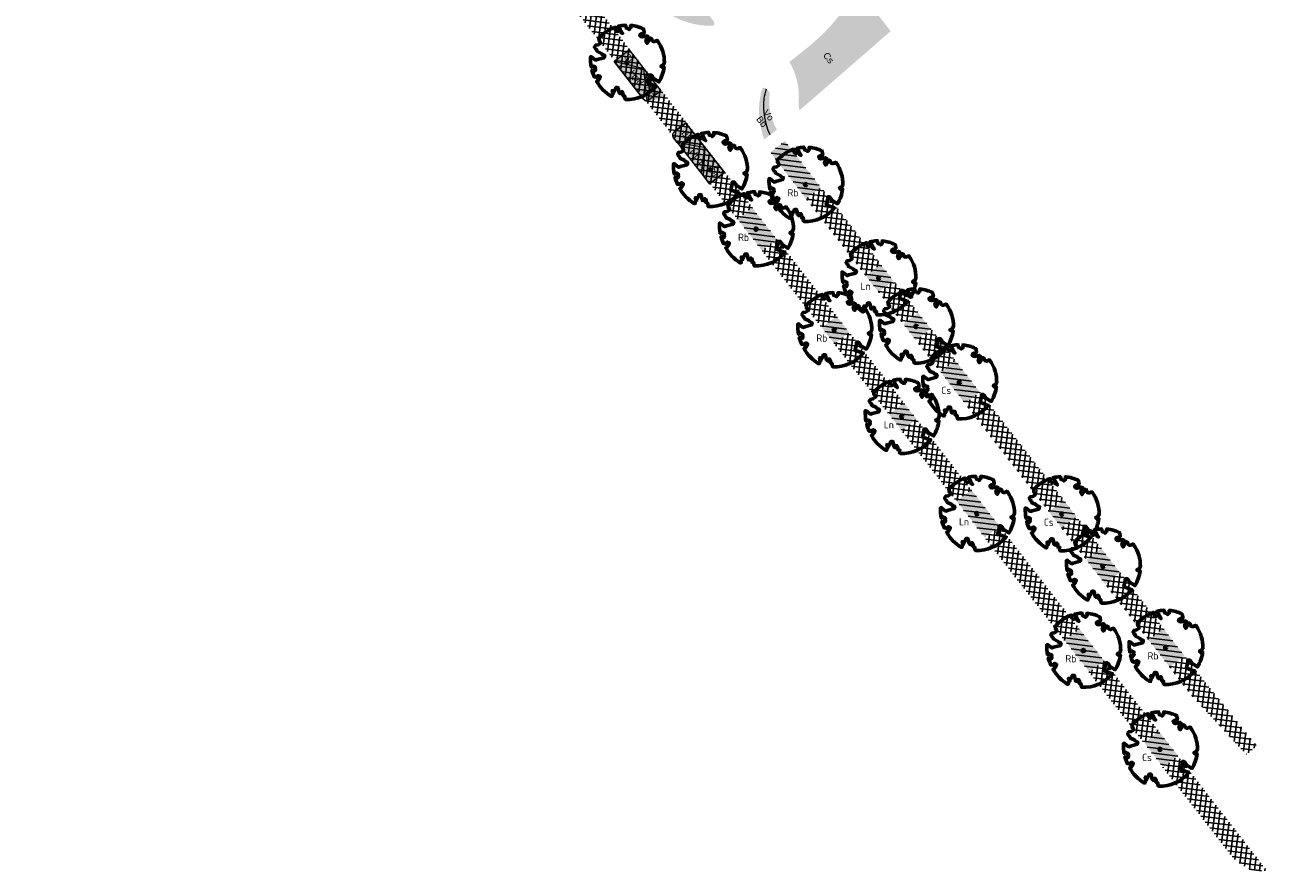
# Model space of a CAD drawing. Header units: metres. Extents: x 197065 to 198435, y 354837 to 355601.
# Tile 8 of 10: x 197073 to 197226, y 355386 to 355490. Entities that reach past the tile are written whole.
import ezdxf

# ---------------------------------------------------------------- set-up
doc = ezdxf.new("R2010")
doc.units = ezdxf.units.M
for name, color, linetype, lineweight in [('N-WE-GR-BEPLANING-T', 7, 'Continuous', 20), ('N-WE-GR-BOOM-S', 86, 'Continuous', 40), ('N-WE-GR-BOOMSPIEGELS-A', 62, 'Continuous', 20), ('N-WE-GR-PLANTVAKKEN-G', 7, 'Continuous', 20)]:
    doc.layers.add(name, color=color, linetype=linetype, lineweight=lineweight)
doc.layers.add('N-WE-GR-PLANTVAKKEN-A', color=7, linetype='Continuous', lineweight=20, true_color=0xffab57)
doc.layers.add('N-WE-RI-BOMENSTROOK_BOMENGROND-A', color=252, linetype='Continuous')
doc.layers.add('N-WE-RI-BOMENSTROOK_BOMENZAND-A', color=252, linetype='Continuous')
doc.styles.add('NLCS-ISO-M500-T25', font='NLCS-ISO.ttf', dxfattribs={"height": 1})
doc.styles.get("Standard").update_dxf_attribs({"font": 'arial.ttf'})
pattern_1 = [(352.816941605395, (197149.4492338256, 355488.5934941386), (0.07940031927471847, 0.6300163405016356), [])]
pattern_2 = [(352.816941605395, (197149.4492338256, 355488.5934941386), (0.07940031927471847, 0.6300163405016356), []), (82.81694160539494, (197149.4492338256, 355488.5934941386), (-0.6300163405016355, 0.07940031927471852), [])]

# ---------------------------------------------------------------- blocks, each defined once
blk = doc.blocks.new('*U6')
at = {"color": 86, "lineweight": 60}
blk.add_lwpolyline([(0.4325246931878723, 4.711883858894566), (0.4412366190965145, 4.722067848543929), (0.4495406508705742, 4.730963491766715), (0.457499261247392, 4.738955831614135), (0.4651749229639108, 4.746429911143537), (0.4726301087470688, 4.753770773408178), (0.4799272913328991, 4.761363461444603), (0.4871289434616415, 4.769593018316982), (0.4942975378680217, 4.778844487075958), (0.5013792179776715, 4.78953650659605), (0.507854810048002, 4.802222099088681), (0.5130888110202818, 4.817487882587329), (0.5164457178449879, 4.835920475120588), (0.5172900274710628, 4.858106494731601), (0.5149862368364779, 4.884632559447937), (0.5088988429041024, 4.916085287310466), (0.4752610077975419, 5.034436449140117, -0.5293802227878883), (0.5290991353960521, 5.098767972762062, -0.08713876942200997), (2.218306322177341, 4.624671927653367, -0.3723405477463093), (2.284485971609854, 4.472597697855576), (2.353810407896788, 4.119139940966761), (2.180208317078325, 3.946086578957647), (1.99206671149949, 3.985480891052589), (1.766984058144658, 3.816663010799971), (1.853127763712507, 3.602310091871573), (2.086202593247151, 3.527331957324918), (2.711896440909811, 3.67116193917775), (2.864476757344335, 3.58686285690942), (2.849520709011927, 3.452573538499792), (2.706793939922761, 3.364669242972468), (2.577044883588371, 2.941253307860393), (2.743005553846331, 2.669806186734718), (3.167776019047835, 3.346672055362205, -0.5046405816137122), (3.406018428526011, 3.139734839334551, 0.3319483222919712), (3.543642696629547, 2.921146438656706, 0.282007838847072), (3.99290985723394, 3.003759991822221), (3.956968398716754, 2.985163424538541, -0.5121558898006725), (4.162740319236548, 2.983535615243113, -0.1607604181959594), (5.094490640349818, -0.05607239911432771), (4.977332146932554, -0.1690536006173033), (4.976312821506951, -0.2938416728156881), (4.8618704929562, -0.3148519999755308), (4.876229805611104, -0.4378637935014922), (4.698090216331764, -0.3805204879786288), (4.644143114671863, -0.5192137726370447), (4.863809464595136, -0.6652633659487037), (4.932503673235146, -0.7196641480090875), (5.053640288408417, -0.5992007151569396, -0.1063709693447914), (4.340554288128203, -2.610345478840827), (3.70529781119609, -2.2009414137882), (3.587571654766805, -2.281876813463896), (3.512459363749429, -1.944794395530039), (3.286149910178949, -1.67334727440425), (3.023546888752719, -1.675915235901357), (3.029665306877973, -1.990035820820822), (2.830389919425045, -2.677651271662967), (2.860626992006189, -2.808775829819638), (3.005150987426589, -2.829446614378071), (3.929857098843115, -3.182947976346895, -0.2362982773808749), (-0.2250862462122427, -5.013472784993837, 0.1596250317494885), (-0.3470448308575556, -4.770134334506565, 0.3508021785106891), (-0.3148115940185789, -4.527846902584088, -0.5046405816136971), (-0.6000098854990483, -4.392775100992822), (-0.530619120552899, -4.170222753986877), (-0.6474450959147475, -3.962362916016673), (-0.8016343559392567, -3.977834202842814), (-0.8248145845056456, -4.14384857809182), (-0.941790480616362, -4.211479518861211), (-1.080272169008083, -4.105602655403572), (-1.199847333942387, -3.474824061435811), (-1.291065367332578, -3.383747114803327), (-1.521968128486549, -3.390946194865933), (-1.586173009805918, -3.664879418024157), (-1.680264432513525, -3.694423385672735), (-1.769024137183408, -3.922911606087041), (-2.003269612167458, -3.79763926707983, 0.7335825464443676), (-1.917708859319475, -3.972704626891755, -0.8616245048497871), (-1.870123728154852, -4.127626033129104, 0.2799778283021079), (-2.04306959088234, -4.392508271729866), (-2.03586990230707, -4.402599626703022, -0.8270561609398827), (-2.207893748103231, -4.582742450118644, -0.1167741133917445), (-4.152188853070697, -2.556267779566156), (-4.114413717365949, -2.549202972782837), (-4.083543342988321, -2.540638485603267), (-4.058769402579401, -2.530881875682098), (-4.039283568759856, -2.520240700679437), (-4.02427751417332, -2.509022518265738), (-4.012942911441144, -2.497534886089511), (-4.004471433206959, -2.486085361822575), (-3.767567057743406, -2.183934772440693), (-3.762478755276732, -2.173394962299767), (-3.758320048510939, -2.163280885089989), (-3.754774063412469, -2.153365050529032), (-3.751523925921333, -2.143419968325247), (-3.748252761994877, -2.133218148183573), (-3.744643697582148, -2.12253209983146), (-3.740379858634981, -2.111134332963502), (-3.735144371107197, -2.09879735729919), (-3.7287288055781, -2.085363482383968), (-3.721358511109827, -2.070954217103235), (-3.713367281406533, -2.055760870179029), (-3.705088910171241, -2.03997475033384), (-3.696857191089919, -2.02378716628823), (-3.689005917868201, -2.007389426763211), (-3.681868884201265, -1.990972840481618), (-3.675779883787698, -1.974728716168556), (-3.671016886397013, -1.958854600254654), (-3.667634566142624, -1.943572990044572), (-3.665631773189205, -1.929112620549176), (-3.665007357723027, -1.915702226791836), (-3.665760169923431, -1.903570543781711), (-3.66788905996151, -1.892946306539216), (-3.671392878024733, -1.884058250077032), (-3.676270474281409, -1.877135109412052), (-3.682496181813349, -1.87228834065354), (-3.689946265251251, -1.869160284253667), (-3.698472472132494, -1.867276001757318), (-3.707926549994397, -1.86616055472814), (-3.718160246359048, -1.865339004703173), (-3.72902530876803, -1.864336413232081), (-3.740373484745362, -1.86267784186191), (-3.752056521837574, -1.859888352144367), (-3.763951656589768, -1.855601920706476), (-3.776038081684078, -1.849888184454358), (-3.788320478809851, -1.842925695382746), (-3.800803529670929, -1.834893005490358), (-3.813491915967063, -1.8259686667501), (-3.826390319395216, -1.816331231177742), (-3.839503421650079, -1.806159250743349), (-3.852835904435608, -1.795631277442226), (-3.866362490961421, -1.784873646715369), (-3.879938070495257, -1.773803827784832), (-3.893387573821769, -1.76228707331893), (-3.906535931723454, -1.750188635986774), (-4.149695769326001, -2.02842049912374), (-4.161716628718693, -2.014754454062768), (-4.172911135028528, -2.000102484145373), (-4.183104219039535, -1.984329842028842), (-4.192608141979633, -1.967625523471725), (-4.203684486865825, -1.951473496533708), (-4.219082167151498, -1.937681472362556), (-4.241550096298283, -1.928057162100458), (-4.273837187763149, -1.924408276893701), (-4.318692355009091, -1.928542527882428), (-4.378864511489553, -1.942267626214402), (-4.457102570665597, -1.96739128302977, -0.04099741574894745), (-4.791147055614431, -1.027236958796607), (-4.617442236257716, -1.057135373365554), (-4.462688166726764, -1.156360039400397), (-4.380222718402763, -1.081691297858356), (-4.281020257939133, -0.9269601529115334), (-4.376017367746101, -0.7817417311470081), (-4.322820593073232, -0.567248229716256), (-4.520005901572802, -0.551067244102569), (-4.652051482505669, -0.4231675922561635), (-4.89199676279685, -0.5800962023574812, -0.05814040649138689), (-4.988069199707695, 0.8291727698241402), (-4.851792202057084, 0.8021379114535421), (-4.298456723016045, 0.3639367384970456), (-4.059571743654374, 0.4468333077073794), (-3.128243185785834, 0.6926248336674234), (-3.048903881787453, 1.000164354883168), (-3.408870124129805, 1.143500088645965), (-3.464013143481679, 1.261371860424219), (-4.121257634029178, 1.583987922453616), (-4.135853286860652, 1.768685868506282), (-4.357977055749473, 1.956958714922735), (-4.448296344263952, 2.139788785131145), (-4.296559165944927, 2.378269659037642), (-3.957550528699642, 2.431343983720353), (-3.649608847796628, 2.632691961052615), (-3.646147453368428, 2.840191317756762), (-3.838176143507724, 3.066466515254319), (-3.787176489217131, 3.162116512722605), (-3.863200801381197, 3.31009734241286, -0.1342797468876), (-1.664191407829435, 4.834836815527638, -0.5417265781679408), (-1.596738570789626, 4.783170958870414), (-1.607648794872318, 4.639467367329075), (-1.605334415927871, 4.564777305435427), (-1.595180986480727, 4.507652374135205), (-1.578905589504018, 4.464963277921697), (-1.558225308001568, 4.433580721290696), (-1.534857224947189, 4.41037540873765), (-1.510518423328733, 4.392218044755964), (-1.486925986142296, 4.375979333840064), (-1.465438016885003, 4.359178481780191), (-1.44597670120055, 4.341928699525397), (-1.428105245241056, 4.324991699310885), (-1.411386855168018, 4.3091291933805), (-1.395384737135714, 4.295102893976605), (-1.379662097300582, 4.283674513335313), (-1.3637821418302, 4.275605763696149), (-1.347308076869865, 4.271658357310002), (-1.329896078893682, 4.272312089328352), (-1.3115742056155, 4.276919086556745), (-1.292463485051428, 4.284549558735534), (-1.272684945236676, 4.294273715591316), (-1.25235961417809, 4.305161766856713), (-1.231608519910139, 4.316283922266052), (-1.210552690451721, 4.326710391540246), (-1.189313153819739, 4.335511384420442), (-1.168017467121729, 4.342023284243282), (-1.146819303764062, 4.346647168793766), (-1.125878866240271, 4.350050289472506), (-1.105356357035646, 4.352899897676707), (-1.085411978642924, 4.355863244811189), (-1.066205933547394, 4.359607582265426), (-1.047898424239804, 4.364800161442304), (-1.030649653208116, 4.372108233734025), (-1.014588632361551, 4.38201337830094), (-0.9997196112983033, 4.394254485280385), (-0.9860156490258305, 4.40838477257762), (-0.9734498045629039, 4.423957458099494), (-0.9628477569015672, 4.324096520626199), (-0.940279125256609, 4.298315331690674), (-0.8338833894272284, 4.117847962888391), (-0.6106941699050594, 3.995871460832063), (-0.9268198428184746, 4.507921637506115), (-0.9210099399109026, 4.523481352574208), (-0.9169947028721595, 4.538581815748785), (-0.9151697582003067, 4.553389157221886), (-0.9159307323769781, 4.56806950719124), (-0.9196732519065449, 4.58278899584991), (-0.9267929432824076, 4.59771375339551), (-0.9376854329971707, 4.613009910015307), (-0.9526429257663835, 4.628990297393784), (-0.9715439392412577, 4.64655455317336), (-0.9941635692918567, 4.666749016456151), (-1.020276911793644, 4.690620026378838), (-1.049659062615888, 4.719213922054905), (-1.082085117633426, 4.753577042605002), (-1.117330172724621, 4.794755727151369), (-1.199269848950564, 4.900951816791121, -0.5431042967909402), (-1.17106461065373, 4.981224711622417, -0.04676559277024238), (-0.234242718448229, 5.117425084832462, -0.3851675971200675), (-0.1815216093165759, 5.074406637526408), (-0.1522898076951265, 4.88240583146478), (-0.1377666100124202, 4.822421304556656), (-0.1214819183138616, 4.780422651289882), (-0.1038292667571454, 4.753143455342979), (-0.08520218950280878, 4.737317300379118), (-0.06599422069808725, 4.729677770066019), (-0.04659889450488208, 4.72695844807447), (-0.02740974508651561, 4.725892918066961), (-0.008747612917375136, 4.723795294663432), (0.009357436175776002, 4.720301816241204), (0.02694803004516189, 4.715629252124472), (0.04406679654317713, 4.709994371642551), (0.06075636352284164, 4.703613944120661), (0.07705935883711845, 4.696704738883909), (0.09301841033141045, 4.68948352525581), (0.1086761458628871, 4.682167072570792), (0.1240417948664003, 4.674922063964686), (0.138990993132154, 4.66771483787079), (0.1533659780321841, 4.660461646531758), (0.1670089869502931, 4.653078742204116), (0.1797622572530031, 4.645482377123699), (0.1914680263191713, 4.637588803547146), (0.2019685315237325, 4.629314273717), (0.211106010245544, 4.620575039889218), (0.2188088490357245, 4.611358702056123), (0.2253500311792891, 4.601938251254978), (0.2310886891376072, 4.59265802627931), (0.236383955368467, 4.583862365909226), (0.2415949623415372, 4.575895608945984), (0.2470808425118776, 4.56910209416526), (0.2532007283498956, 4.563826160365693), (0.2603137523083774, 4.560412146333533), (0.2686849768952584, 4.559130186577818), (0.2782031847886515, 4.55995359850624), (0.2886630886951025, 4.562781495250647), (0.2998594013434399, 4.567512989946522), (0.31158683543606, 4.574047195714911), (0.3236401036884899, 4.582283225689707), (0.3358139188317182, 4.592120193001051), (0.3479029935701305, 4.603457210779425), (0.3597324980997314, 4.616146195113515), (0.3712494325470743, 4.629850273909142), (0.382431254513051, 4.644185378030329), (0.393255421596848, 4.658767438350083), (0.4036993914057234, 4.673212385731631), (0.4137406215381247, 4.687136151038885), (0.4233565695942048, 4.700154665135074)], format="xyb", close=True, dxfattribs=at)
blk.add_circle((0, 0), 0.15, dxfattribs=at)
at = {"color": 7, "style": 'NLCS-ISO-M500-T25'}
for tag, p in [('NR', (-2.46167861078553, -0.401857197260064)), ('NAAM', (-2.46167861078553, -1.601857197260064))]:
    blk.add_attdef(tag, p, '', height=1, dxfattribs=at)
at = {"color": 7, "style": 'NLCS-ISO-M500-T25', "flags": 1}
for tag, p in [('WETNAAM', (-2.46167861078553, -2.801857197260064)), ('STAMDIA', (-2.46167861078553, -4.001857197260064)), ('STAMOMTR', (-2.46167861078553, -5.201857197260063)), ('OPMERKING', (-2.46167861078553, -6.401857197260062)), ('HANDH_KAPPEN', (-2.46167861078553, -7.601857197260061))]:
    blk.add_attdef(tag, p, '', height=1, dxfattribs=at)

msp = doc.modelspace()

# ---------------------------------------------------------------- hatches: boundary and pattern name
at = {"layer": 'N-WE-GR-BOOMSPIEGELS-A'}
h = msp.add_hatch(color=256, dxfattribs=at)
h.dxf.hatch_style = 1
edge = h.paths.add_edge_path()
edge.add_line((197179.467, 355488.846), (197176.1230000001, 355493.1340000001))
edge.add_line((197176.1230000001, 355493.1340000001), (197173.2790713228, 355490.9104082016))
edge.add_arc((197153.3508353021, 355506.4714568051), 25.28400333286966, 306.9798088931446, 322.0153494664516, ccw=False)
edge.add_line((197168.5600114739, 355486.2733929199), (197167.0341892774, 355485.0500504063))
edge.add_arc((197159.864267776, 355480.8123808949), 8.328602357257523, 0.0056223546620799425, 30.584543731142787, ccw=False)
edge.add_line((197168.1928700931, 355480.813198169), (197168.1576579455, 355479.9846892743))
edge.add_arc((197172.346791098, 355480.0775854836), 4.190163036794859, 181.2703555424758, 193.4622236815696)
edge.add_line((197168.2717585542, 355479.1020978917), (197177.71, 355487.303))
edge.add_line((197177.71, 355487.303), (197179.467, 355488.846))
h = msp.add_hatch(color=256, dxfattribs=at)
h.dxf.hatch_style = 1
edge = h.paths.add_edge_path()
edge.add_line((197166.4849415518, 355475.3520706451), (197164.7180833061, 355473.9820027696))
edge.add_arc((197173.0980060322, 355479.0630356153), 9.799999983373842, 211.2298615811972, 217.7909312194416)
edge.add_line((197165.3535363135, 355473.0577722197), (197169.0721368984, 355468.2202334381))
edge.add_line((197169.0721368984, 355468.2202334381), (197170.8755981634, 355469.619995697))
edge.add_line((197170.8755981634, 355469.619995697), (197168.8574212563, 355472.2481997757))
edge.add_line((197168.8574212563, 355472.2481997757), (197166.4849415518, 355475.3520706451))
h = msp.add_hatch(color=256, dxfattribs=at)
h.dxf.hatch_style = 1
h.paths.add_polyline_path([(197162.4770888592, 355467.1358887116), (197160.6626946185, 355465.7272668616), (197163.6619216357, 355461.8714572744), (197165.4707352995, 355463.2788584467)])
h = msp.add_hatch(color=256, dxfattribs=at)
h.dxf.hatch_style = 1
h.paths.add_polyline_path([(197176.433368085, 355458.7445385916), (197178.2377006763, 355460.1810287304), (197179.7887114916, 355458.1876457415), (197177.9575338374, 355456.7724125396)])
h = msp.add_hatch(color=256, dxfattribs=at)
h.dxf.hatch_style = 1
h.paths.add_polyline_path([(197172.8284142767, 355453.7991710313), (197171.0189178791, 355452.3926473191), (197172.5541405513, 355450.4195554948), (197174.364642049, 355451.8247820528)])
h = msp.add_hatch(color=256, dxfattribs=at)
h.dxf.hatch_style = 1
h.paths.add_polyline_path([(197181.0319267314, 355452.8197307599), (197182.8407403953, 355454.2271319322), (197184.3759630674, 355452.2540401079), (197182.5590168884, 355450.8438114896)])
h = msp.add_hatch(color=256, dxfattribs=at)
h.dxf.hatch_style = 1
h.paths.add_polyline_path([(197185.6300715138, 355446.8773431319), (197187.4344041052, 355448.3138332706), (197190.427795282, 355444.4641145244), (197188.5966176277, 355443.0488813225)])
h = msp.add_hatch(color=256, dxfattribs=at)
h.dxf.hatch_style = 1
h.paths.add_polyline_path([(197181.1091367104, 355443.135140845), (197179.2996403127, 355441.7286171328), (197180.8348629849, 355439.7555253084), (197182.6453644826, 355441.1607518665)])
h = msp.add_hatch(color=256, dxfattribs=at)
h.dxf.hatch_style = 1
h.paths.add_polyline_path([(197189.3858516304, 355432.4713743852), (197187.5763552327, 355431.064850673), (197191.0455173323, 355426.5818737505), (197192.8592776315, 355427.989629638)])
h = msp.add_hatch(color=256, dxfattribs=at)
h.dxf.hatch_style = 1
h.paths.add_polyline_path([(197198.9349764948, 355429.7386292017), (197200.7393090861, 355431.1751193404), (197202.2903199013, 355429.1817363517), (197200.4591422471, 355427.7665031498)])
h = msp.add_hatch(color=256, dxfattribs=at)
h.dxf.hatch_style = 1
h.paths.add_polyline_path([(197203.5365319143, 355423.8162676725), (197205.3408645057, 355425.2527578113), (197207.6338301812, 355422.2884647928), (197205.8127583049, 355420.8751826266)])
h = msp.add_hatch(color=256, dxfattribs=at)
h.dxf.hatch_style = 1
h.paths.add_polyline_path([(197202.6726430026, 355415.3544114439), (197200.8592559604, 355413.9529277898), (197203.8794523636, 355410.0465624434), (197205.6963919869, 355411.4567859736)])
h = msp.add_hatch(color=256, dxfattribs=at)
h.dxf.hatch_style = 1
h.paths.add_polyline_path([(197211.1623304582, 355413.991147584), (197212.9792700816, 355415.4013711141), (197215.5762932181, 355412.0569106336), (197213.7452527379, 355410.6647908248)])
h = msp.add_hatch(color=256, dxfattribs=at)
h.dxf.hatch_style = 1
h.paths.add_polyline_path([(197212.4349150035, 355402.7654011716), (197210.6261013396, 355401.3579999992), (197212.961681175, 355398.3518776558), (197214.7738494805, 355399.7574939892)])
at = {"layer": 'N-WE-GR-PLANTVAKKEN-A'}
h = msp.add_hatch(color=256, dxfattribs=at)
h.dxf.hatch_style = 1
h.paths.add_polyline_path([(197157.6959386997, 355489.4976408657, 0.3353081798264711), (197157.6885051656, 355490.1004333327), (197157.1868826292, 355490.7475881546, 0.02445240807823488), (197156.8052044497, 355490.8324791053, -0.1874665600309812), (197152.4574240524, 355493.4421488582), (197152.4196974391, 355493.4908016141), (197150.6967257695, 355492.1547645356, 0.01913498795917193), (197151.2621760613, 355491.6623302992, 0.1786971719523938)])
h = msp.add_hatch(color=256, dxfattribs=at)
h.dxf.hatch_style = 1
edge = h.paths.add_edge_path()
edge.add_line((197149.6976720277, 355483.6014553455), (197151.6919854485, 355481.0319711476))
edge.add_arc((197151.2106330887, 355481.1672482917), 0.500000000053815, 307.8169416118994, 344.30274711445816, ccw=False)
edge.add_arc((197150.2918949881, 355482.3529644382), 2.00000069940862, 217.8445907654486, 307.78165300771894, ccw=False)
edge.add_line((197148.7125388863, 355481.1259203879), (197145.4827866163, 355485.294050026))
edge.add_line((197145.4827866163, 355485.294050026), (197147.3005904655, 355486.7066866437))
edge.add_line((197147.3005904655, 355486.7066866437), (197149.6976720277, 355483.6014553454))
h = msp.add_hatch(color=256, dxfattribs=at)
h.dxf.hatch_style = 1
h.paths.add_polyline_path([(197165.4936859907, 355476.7346377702, -0.1545811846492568), (197164.5808782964, 355480.8621249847, 0.02760641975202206), (197164.5958313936, 355481.3032379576), (197164.2866480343, 355481.6924415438, 0.3369227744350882), (197163.7002388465, 355481.8418792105, 0.1484068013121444), (197163.7410124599, 355476.1498464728, 0.01647467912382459), (197163.9531376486, 355475.5400564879)])
h = msp.add_hatch(color=256, dxfattribs=at)
h.dxf.hatch_style = 1
edge = h.paths.add_edge_path()
edge.add_arc((197153.9697349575, 355477.6123422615), 0.5000000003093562, 90.9333815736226, 127.81694159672)
edge.add_arc((197154.889477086, 355476.427405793), 2.000000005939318, 127.8180704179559, 217.4833919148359)
edge.add_line((197153.3024175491, 355475.2103429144), (197157.2751739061, 355470.1041494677))
edge.add_line((197157.2751739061, 355470.1041494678), (197159.0844275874, 355471.5118930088))
edge.add_line((197159.0844275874, 355471.5118930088), (197153.9615900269, 355478.1122759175))
at = {"layer": 'N-WE-RI-BOMENSTROOK_BOMENGROND-A'}
h = msp.add_hatch(dxfattribs=at)
h.set_pattern_fill('ANSI31', color=256, scale=0.2)
h.set_pattern_definition(pattern_1)
h.paths.add_polyline_path([(197098.8898367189, 355549.1419911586), (197097.5909513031, 355550.8171071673), (197097.2489392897, 355551.2225167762), (197083.9746630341, 355566.9574001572, 0.1136341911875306), (197073.099918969, 355575.1171725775), (197073.448529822, 355571.5935448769), (197074.8003938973, 355571.463120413), (197076.3450652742, 355571.0899767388), (197077.6638677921, 355570.513251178), (197078.8728677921, 355569.740251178), (197080.2483711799, 355568.3988539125), (197080.7081697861, 355567.9255299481), (197082.5885553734, 355565.8504828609), (197094.8164509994, 355550.641766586), (197097.0729238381, 355547.731788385)])
h.paths.add_polyline_path([(197107.1668728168, 355538.4674578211), (197105.6326191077, 355540.4461180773), (197103.8158460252, 355539.0360238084), (197105.3501315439, 355537.0573882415)])
h.paths.add_polyline_path([(197112.3730852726, 355531.7532321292), (197110.841155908, 355533.7288947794), (197109.0244908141, 355532.3188843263), (197110.5564519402, 355530.3432463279)])
h.paths.add_polyline_path([(197117.5839047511, 355525.0330649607), (197116.0496510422, 355527.0117252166), (197114.2330939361, 355525.6017985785), (197115.7673794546, 355523.6231630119)])
h.paths.add_polyline_path([(197122.7901213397, 355518.3188339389), (197121.2558676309, 355520.2974941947), (197119.4394184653, 355518.887651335), (197120.9737039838, 355516.9090157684)])
h.paths.add_polyline_path([(197131.675277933, 355506.8600340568), (197130.1410242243, 355508.8386943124), (197128.3247592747, 355507.4289944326), (197129.8590447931, 355505.4503588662)])
h.paths.add_polyline_path([(197140.5604124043, 355495.4012627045), (197139.0261584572, 355497.3799232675), (197137.2100777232, 355495.9703663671), (197138.74436348, 355493.9917304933)])
h.paths.add_polyline_path([(197165.4693746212, 355463.2772578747), (197162.4768891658, 355467.1365361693), (197160.6612946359, 355465.7273566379), (197163.6538421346, 355461.8681264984)])
h.paths.add_polyline_path([(197174.3576211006, 355451.8144731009), (197172.823367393, 355453.7931333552), (197171.0079873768, 355452.3841203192), (197172.5422728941, 355450.4054847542)])
h.paths.add_polyline_path([(197182.6300030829, 355441.145941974), (197181.0957493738, 355443.1246022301), (197179.280540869, 355441.7157223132), (197180.8148263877, 355439.7370867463)])
h.paths.add_polyline_path([(197192.84296505, 355427.9747292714), (197189.3667509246, 355432.4578513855), (197187.5517139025, 355431.0491045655), (197191.0280001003, 355426.5660383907)])
h.paths.add_polyline_path([(197205.6687912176, 355411.4338192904), (197202.6448440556, 355415.333672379), (197200.8300823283, 355413.92513923), (197203.8540921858, 355410.0253348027)])
h.paths.add_polyline_path([(197214.7406514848, 355399.7342358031), (197212.4095500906, 355402.7405558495), (197210.594990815, 355401.332179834), (197212.92614054, 355398.3258972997)])
h = msp.add_hatch(dxfattribs=at)
h.set_pattern_fill('ANSI31', color=256, scale=0.2)
h.set_pattern_definition(pattern_1)
h.paths.add_polyline_path([(197179.7940835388, 355458.1884193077), (197178.2626403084, 355460.1633894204), (197176.4457004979, 355458.7531657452), (197177.9771437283, 355456.7781956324)])
h.paths.add_polyline_path([(197170.9092564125, 355469.6464137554), (197166.4849415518, 355475.3520706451), (197164.7180833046, 355473.982002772), (197164.8096551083, 355473.8339593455), (197165.3535363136, 355473.0577722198), (197169.092316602, 355468.2361900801)])
h.paths.add_polyline_path([(197184.4106024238, 355452.2348934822), (197182.8580326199, 355454.2371087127), (197181.0410928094, 355452.8268850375), (197182.5936626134, 355450.8246698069)])
h.paths.add_polyline_path([(197190.4319807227, 355444.4696417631), (197187.4304245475, 355448.3404896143), (197185.613484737, 355446.9302659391), (197188.6150409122, 355443.0594180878)])
h.paths.add_polyline_path([(197202.2920269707, 355429.1747640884), (197200.7581892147, 355431.1528222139), (197198.9412494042, 355429.7425985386), (197200.4750871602, 355427.7645404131)])
h.paths.add_polyline_path([(197207.6349356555, 355422.284476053), (197205.3535790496, 355425.2265447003), (197203.536639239, 355423.816321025), (197205.817995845, 355420.8742523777)])
h.paths.add_polyline_path([(197215.5701930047, 355412.0510597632), (197212.9758952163, 355415.3967016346), (197211.1589554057, 355413.9864779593), (197213.7532531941, 355410.6408360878)])
at = {"layer": 'N-WE-RI-BOMENSTROOK_BOMENZAND-A'}
h = msp.add_hatch(dxfattribs=at)
h.set_pattern_fill('ANSI37', color=256, scale=0.2)
h.set_pattern_definition(pattern_2)
h.paths.add_polyline_path([(197105.6326191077, 355540.4461180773), (197098.8898367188, 355549.1419911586), (197097.0729238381, 355547.731788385), (197103.8158460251, 355539.0360238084)])
h.paths.add_polyline_path([(197110.841155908, 355533.7288947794), (197107.1668728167, 355538.4674578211), (197105.3501315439, 355537.0573882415), (197109.0244908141, 355532.3188843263)])
h.paths.add_polyline_path([(197116.0496510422, 355527.0117252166), (197112.3730852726, 355531.7532321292), (197110.5564519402, 355530.3432463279), (197114.233093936, 355525.6017985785)])
h.paths.add_polyline_path([(197121.2558676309, 355520.2974941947), (197117.583904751, 355525.0330649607), (197115.7673794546, 355523.6231630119), (197119.4394184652, 355518.887651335)])
h.paths.add_polyline_path([(197130.1410242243, 355508.8386943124), (197122.7901213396, 355518.3188339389), (197120.9737039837, 355516.9090157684), (197128.3247592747, 355507.4289944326)])
h.paths.add_polyline_path([(197139.0261584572, 355497.3799232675), (197131.6752779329, 355506.8600340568), (197129.8590447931, 355505.4503588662), (197137.2100777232, 355495.9703663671)])
h.paths.add_polyline_path([(197162.4768891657, 355467.1365361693), (197140.5604124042, 355495.4012627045), (197138.7443634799, 355493.9917304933), (197160.6612946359, 355465.7273566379)])
h.paths.add_polyline_path([(197172.8233673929, 355453.7931333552), (197165.4693746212, 355463.2772578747), (197163.6538421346, 355461.8681264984), (197171.0079873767, 355452.3841203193)])
h.paths.add_polyline_path([(197181.0957493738, 355443.1246022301), (197174.3576211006, 355451.8144731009), (197172.5422728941, 355450.4054847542), (197179.2805408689, 355441.7157223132)])
h.paths.add_polyline_path([(197189.3667509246, 355432.4578513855), (197182.6300030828, 355441.145941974), (197180.8148263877, 355439.7370867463), (197187.5517139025, 355431.0491045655)])
h.paths.add_polyline_path([(197202.6448440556, 355415.333672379), (197192.84296505, 355427.9747292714), (197191.0280001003, 355426.5660383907), (197200.8300823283, 355413.92513923)])
h.paths.add_polyline_path([(197212.4095500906, 355402.7405558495), (197205.6687912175, 355411.4338192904), (197203.8540921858, 355410.0253348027), (197210.594990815, 355401.332179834)])
h.paths.add_polyline_path([(197225.7252117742, 355385.5734142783), (197221.4802162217, 355391.0425123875), (197214.7406514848, 355399.7342358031), (197212.92614054, 355398.3258972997), (197219.6651882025, 355389.635129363), (197221.2267329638, 355387.6213399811, 0.09088925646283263), (197222.5702742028, 355386.4191272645), (197223.6768677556, 355385.7247483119)])
h = msp.add_hatch(dxfattribs=at)
h.set_pattern_fill('ANSI37', color=256, scale=0.2)
h.set_pattern_definition(pattern_2)
h.paths.add_polyline_path([(197178.2626403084, 355460.1633894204), (197170.9092564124, 355469.6464137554), (197169.092316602, 355468.2361900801), (197176.4457004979, 355458.7531657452)])
h.paths.add_polyline_path([(197182.8580326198, 355454.2371087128), (197179.7940835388, 355458.1884193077), (197177.9771437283, 355456.7781956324), (197181.0410928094, 355452.8268850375)])
h.paths.add_polyline_path([(197187.4304245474, 355448.3404896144), (197184.4106024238, 355452.2348934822), (197182.5936626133, 355450.8246698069), (197185.6134847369, 355446.9302659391)])
h.paths.add_polyline_path([(197200.7581892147, 355431.152822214), (197190.4319807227, 355444.4696417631), (197188.6150409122, 355443.0594180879), (197198.9412494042, 355429.7425985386)])
h.paths.add_polyline_path([(197205.3535790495, 355425.2265447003), (197202.2920269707, 355429.1747640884), (197200.4750871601, 355427.7645404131), (197203.5366392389, 355423.816321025)])
h.paths.add_polyline_path([(197212.9758952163, 355415.3967016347), (197207.6349356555, 355422.284476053), (197205.817995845, 355420.8742523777), (197211.1589554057, 355413.9864779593)])
h.paths.add_polyline_path([(197224.4535847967, 355400.950097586), (197218.1381777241, 355408.739351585), (197215.5701930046, 355412.0510597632), (197213.753253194, 355410.6408360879), (197216.3818310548, 355407.2509861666), (197223.1557590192, 355399.9281117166)])

# ---------------------------------------------------------------- linework, layer by layer
at = {"layer": 'N-WE-GR-PLANTVAKKEN-G', "flags": 128}
for points in [[(197145.510308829, 355485.1122530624), (197147.3272686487, 355486.5224519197), (197149.1320073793, 355484.2012159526)], [(197156.673632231, 355474.5012574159), (197159.0369839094, 355471.4664314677), (197157.2265397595, 355470.0553361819), (197156.4686760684, 355471.0472192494)]]:
    msp.add_lwpolyline(points, close=True, dxfattribs=at)
for points in [[(197147.3272686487, 355486.5224519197), (197151.2361563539, 355481.4948816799), (197149.8151244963, 355480.3900430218, -0.4142135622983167), (197149.1134937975, 355480.4778744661), (197145.5105451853, 355485.1119490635), (197147.3262151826, 355486.5238068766)], [(197145.510308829, 355485.1122530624), (197149.1134937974, 355480.477874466, 0.2605706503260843), (197149.5629538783, 355480.2877783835), (197149.1320073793, 355484.2012159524), (197145.5105451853, 355485.1119490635)], [(197149.1320089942, 355484.2012155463), (197151.2361571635, 355481.4948823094), (197149.815124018, 355480.39004265, -0.1386751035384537), (197149.5629538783, 355480.2877783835)], [(197156.673632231, 355474.5012574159), (197153.2427163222, 355475.1681590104), (197152.7962893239, 355475.7411016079, -0.4219553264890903), (197152.8841207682, 355476.4427323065), (197154.3051526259, 355477.5475709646)], [(197159.0406070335, 355471.4692554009), (197154.3076205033, 355477.5494897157), (197152.8841207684, 355476.4427323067, 0.4142135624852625), (197152.7962893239, 355475.7411016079), (197157.2265397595, 355470.0553361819)]]:
    msp.add_lwpolyline(points, format="xyb", close=True, dxfattribs=at)
msp.add_lwpolyline([(197164.6540686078, 355476.0835765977, -0.1259900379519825), (197163.9290834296, 355480.5275309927, -0.06214437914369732), (197164.2259546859, 355481.7563538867)], format="xyb", dxfattribs=at)

# ---------------------------------------------------------------- block references
at = {"layer": 'N-WE-GR-BOOM-S', "xscale": 0.9000000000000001, "yscale": 0.9000000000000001, "zscale": 0.9000000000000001}
for p in [(197147.0834526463, 355484.9558183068), (197157.2900792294, 355471.7878675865), (197182.5968761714, 355452.5419120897), (197205.5659715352, 355423.0393365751)]:
    msp.add_blockref('*U6', p, dxfattribs=at)
at = {"layer": 'N-WE-GR-BOOM-S'}
ref = msp.add_blockref('*U6', (197169.0176688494, 355469.9650433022), dxfattribs=dict(at, xscale=0.9000000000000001, yscale=0.9000000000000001, zscale=0.9000000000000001))
ref.add_attrib('NAAM', 'Rb', (197166.8021580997, 355468.5233718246), dxfattribs={"layer": '0', "color": 7, "height": 0.9000000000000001, "style": 'NLCS-ISO-M500-T25'})
ref = msp.add_blockref('*U6', (197162.9394355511, 355464.4908472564), dxfattribs=dict(at, xscale=0.9000000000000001, yscale=0.9000000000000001, zscale=0.9000000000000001))
ref.add_attrib('NAAM', 'Rb', (197160.7239248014, 355463.0491757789), dxfattribs={"layer": '0', "color": 7, "height": 0.9000000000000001, "style": 'NLCS-ISO-M500-T25'})
ref = msp.add_blockref('*U6', (197177.9983175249, 355458.4667199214), dxfattribs=dict(at, xscale=0.9000000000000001, yscale=0.9000000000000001, zscale=0.9000000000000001))
ref.add_attrib('NAAM', 'Ln', (197175.7828067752, 355457.0250484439), dxfattribs={"layer": '0', "color": 7, "height": 0.9000000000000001, "style": 'NLCS-ISO-M500-T25'})
ref = msp.add_blockref('*U6', (197172.561643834, 355452.0975798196), dxfattribs=dict(at, xscale=0.9000000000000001, yscale=0.9000000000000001, zscale=0.9000000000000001))
ref.add_attrib('NAAM', 'Rb', (197170.3461330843, 355450.6559083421), dxfattribs={"layer": '0', "color": 7, "height": 0.9000000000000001, "style": 'NLCS-ISO-M500-T25'})
ref = msp.add_blockref('*U6', (197187.9139020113, 355445.6743443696), dxfattribs=dict(at, xscale=0.9000000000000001, yscale=0.9000000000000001, zscale=0.9000000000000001))
ref.add_attrib('NAAM', 'Cs', (197185.6983912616, 355444.232672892), dxfattribs={"layer": '0', "color": 7, "height": 0.9000000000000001, "style": 'NLCS-ISO-M500-T25'})
ref = msp.add_blockref('*U6', (197180.8423662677, 355441.4335496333), dxfattribs=dict(at, xscale=0.9000000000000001, yscale=0.9000000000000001, zscale=0.9000000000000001))
ref.add_attrib('NAAM', 'Ln', (197178.626855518, 355439.9918781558), dxfattribs={"layer": '0', "color": 7, "height": 0.9000000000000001, "style": 'NLCS-ISO-M500-T25'})
ref = msp.add_blockref('*U6', (197190.0888655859, 355429.5145792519), dxfattribs=dict(at, xscale=0.9000000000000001, yscale=0.9000000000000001, zscale=0.9000000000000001))
ref.add_attrib('NAAM', 'Ln', (197187.8733548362, 355428.0729077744), dxfattribs={"layer": '0', "color": 7, "height": 0.9000000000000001, "style": 'NLCS-ISO-M500-T25'})
ref = msp.add_blockref('*U6', (197200.5029572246, 355429.4632123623), dxfattribs=dict(at, xscale=0.9000000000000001, yscale=0.9000000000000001, zscale=0.9000000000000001))
ref.add_attrib('NAAM', 'Cs', (197198.2874464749, 355428.0215408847), dxfattribs={"layer": '0', "color": 7, "height": 0.9000000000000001, "style": 'NLCS-ISO-M500-T25'})
ref = msp.add_blockref('*U6', (197203.1494342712, 355412.6905538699), dxfattribs=dict(at, xscale=0.9000000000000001, yscale=0.9000000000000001, zscale=0.9000000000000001))
ref.add_attrib('NAAM', 'Rb', (197200.9339235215, 355411.2488823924), dxfattribs={"layer": '0', "color": 7, "height": 0.9000000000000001, "style": 'NLCS-ISO-M500-T25'})
ref = msp.add_blockref('*U6', (197213.2517913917, 355413.0372786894), dxfattribs=dict(at, xscale=0.9000000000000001, yscale=0.9000000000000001, zscale=0.9000000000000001))
ref.add_attrib('NAAM', 'Rb', (197211.036280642, 355411.5956072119), dxfattribs={"layer": '0', "color": 7, "height": 0.9000000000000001, "style": 'NLCS-ISO-M500-T25'})
ref = msp.add_blockref('*U6', (197212.5721694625, 355400.5473719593), dxfattribs=dict(at, xscale=0.9000000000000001, yscale=0.9000000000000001, zscale=0.9000000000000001))
ref.add_attrib('NAAM', 'Cs', (197210.3566587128, 355399.1057004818), dxfattribs={"layer": '0', "color": 7, "height": 0.9000000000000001, "style": 'NLCS-ISO-M500-T25'})

# ---------------------------------------------------------------- texts
at = {"layer": 'N-WE-GR-BEPLANING-T', "char_height": 0.8, "attachment_point": 1, "rotation": 307.81694160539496}
for s, insert in [('Sj', (197147.27882146, 355486.1862621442)), ('Cs', (197171.742903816, 355486.3435022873)), ('Hpd', (197147.9103804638, 355484.1775341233)), ('Bb', (197150.1306399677, 355482.4681445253)), ('Bb', (197163.5324824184, 355478.4995428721)), ('Vo', (197164.3719509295, 355479.288024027)), ('Bb', (197154.3252032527, 355476.7789844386)), ('Hpd', (197155.376929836, 355474.5168925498)), ('Sj', (197157.9272056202, 355472.2740726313))]:
    msp.add_mtext_dynamic_manual_height_columns(s, width=2.254766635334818, gutter_width=12.5, heights=[0], dxfattribs=dict(at, insert=insert))

doc.saveas('drawing.dxf')
